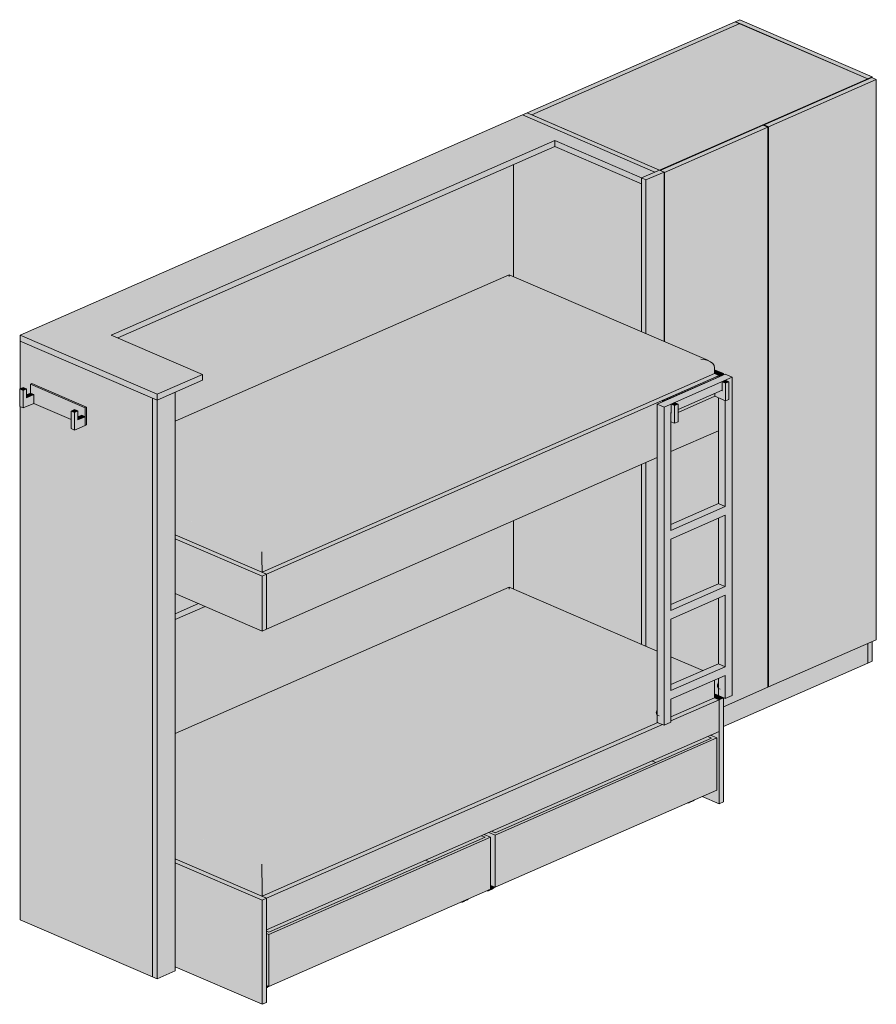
# Model space of a CAD drawing. Header units: centimetres. Extents: x 11682 to 15279, y -243 to 11866.
# Tile 12 of 13: x 13360 to 13627, y 7785 to 8091. Entities that reach past the tile are written whole.
import ezdxf

# ---------------------------------------------------------------- set-up
doc = ezdxf.new("R2010")
doc.units = ezdxf.units.CM
doc.layers.add('A-GENM', color=13, linetype='Continuous', lineweight=18)

# ---------------------------------------------------------------- blocks, each defined once
blk = doc.blocks.new('FURN_Sp_Lozko 2-02Nrozk - E25-LZ-01-V4-E25-LZ-02')
at = {"layer": 'A-GENM'}
for points in [[(-2.43, 8061.68), (62.34, 8090.09), (60.92, 8090.7), (-3.85, 8062.29)], [(37.34, 8044.53), (102.11, 8072.95), (62.34, 8090.09), (-2.42, 8061.67), (35.93, 8045.14)], [(102.11, 8072.95), (103.52, 8073.56), (62.32, 8091.32), (60.92, 8090.7), (71, 8086.36)], [(37.55, 8044.44), (69.58, 8058.5), (69.86, 8058.38), (69.86, 8058.62), (102.11, 8072.77), (102.11, 8072.95), (37.34, 8044.53), (37.48, 8044.47)], [(71.28, 8058.01), (104.8, 8072.71), (103.38, 8073.32), (69.86, 8058.62), (71, 8058.13)], [(71.28, 7883.67), (104.8, 7898.38), (104.8, 8072.71), (71.28, 8058.01), (71.28, 7891.05)], [(35.93, 8043.91), (37.34, 8044.53), (-3.85, 8062.29), (-5.26, 8061.67), (35.92, 8043.92)], [(-118.94, 7974.74), (-104.86, 7980.91), (-133.27, 7993.16), (4.72, 8053.7), (31.71, 8042.06), (35.92, 8043.92), (-5.26, 8061.67), (-161.55, 7993.11), (-120.36, 7975.35)], [(38.9, 8043.8), (71, 8057.88), (69.58, 8058.5), (37.55, 8044.44), (38.76, 8043.92), (38.76, 8043.86)], [(71.28, 7883.67), (71.28, 8058.01), (69.86, 8058.62), (69.86, 8058.38), (71, 8057.88), (71, 7883.8)], [(-131.2, 7992.27), (4.72, 8051.89), (4.72, 8053.7), (-133.27, 7993.16), (-131.84, 7992.55)], [(31.71, 8040.26), (31.71, 8042.06), (4.72, 8053.7), (4.72, 8051.89), (30.27, 8040.88)], [(33.13, 8041.45), (38.76, 8043.92), (37.34, 8044.53), (31.71, 8042.06)], [(38.9, 7991.11), (38.9, 8043.8), (38.76, 8043.86), (38.76, 7991.17)], [(-113.31, 7965.82), (-9.44, 8011.39), (-9.45, 8011.95), (-113.31, 7966.39), (-113.31, 7966.12)], [(-86.36, 7925.76), (50.22, 7985.67), (-9.44, 8011.39), (-113.31, 7965.82), (-113.31, 7937.37), (-106.62, 7934.49)], [(52.34, 7985.31), (-9.45, 8011.95), (-9.44, 8011.39), (50.22, 7985.67), (51.31, 7985.58)], [(-118.94, 7972.94), (-118.94, 7974.74), (-161.55, 7993.11), (-161.55, 7991.31), (-120.36, 7973.55)], [(-120.36, 7793.45), (-120.36, 7973.55), (-161.55, 7991.31), (-161.55, 7976.51), (-160.67, 7976.89), (-159.61, 7976.44), (-159.61, 7974.57), (-158.42, 7975.09), (-158.42, 7977.88), (-158, 7978.07), (-140.95, 7970.72), (-140.95, 7965.23), (-144.69, 7963.59), (-145.75, 7964.05), (-145.75, 7966.93), (-157.36, 7971.93), (-160.67, 7970.48), (-161.55, 7970.86), (-161.55, 7811.21), (-131.08, 7798.08)], [(-86.34, 7921.21), (54.46, 7982.98), (54.31, 7983.68), (53.89, 7984.33), (53.2, 7984.89), (52.34, 7985.31), (51.31, 7985.58), (50.22, 7985.67), (-86.36, 7925.76), (-86.35, 7921.97)], [(-86.34, 7919.41), (54.46, 7981.18), (54.46, 7982.98), (-86.34, 7921.21)], [(55.88, 7980.57), (57.29, 7981.18), (54.46, 7982.4), (54.46, 7981.18)], [(-118.94, 7972.94), (-104.86, 7979.11), (-104.86, 7980.91), (-118.94, 7974.74), (-118.94, 7973.55)], [(-84.92, 7918.8), (55.88, 7980.57), (54.46, 7981.18), (-86.34, 7919.41)], [(38.79, 7970.78), (59.91, 7980.05), (57.78, 7980.97), (36.66, 7971.7)], [(38.7, 7972.66), (55.6, 7980.07), (55.17, 7980.26), (38.28, 7972.84)], [(55.88, 7980.13), (57.29, 7980.75), (57.27, 7981.18), (55.88, 7980.57)], [(57.88, 7978.17), (58.94, 7978.63), (57.87, 7979.09), (56.82, 7978.63), (57.29, 7978.43)], [(-160.67, 7975.97), (-159.61, 7976.44), (-160.67, 7976.9), (-161.73, 7976.43), (-161.55, 7976.35)], [(-160.67, 7970.48), (-160.67, 7975.97), (-161.73, 7976.43), (-161.73, 7970.94), (-160.79, 7970.54)], [(-160.67, 7970.48), (-157.36, 7971.93), (-157.36, 7974.63), (-159.61, 7973.64), (-159.61, 7976.44), (-160.67, 7975.97), (-160.67, 7970.54)], [(-141.38, 7970.54), (-140.95, 7970.72), (-158, 7978.07), (-158.42, 7977.88), (-142.13, 7970.86)], [(-145.75, 7966.93), (-145.74, 7969.55), (-144.69, 7970), (-143.63, 7969.54), (-143.63, 7967.68), (-142.44, 7968.2), (-141.38, 7967.74), (-141.38, 7970.54), (-158.42, 7977.88), (-158.42, 7975.09), (-157.36, 7974.63), (-157.36, 7971.93), (-150.75, 7969.08)], [(57.88, 7972.68), (57.88, 7978.17), (56.82, 7978.63), (56.82, 7975.84), (56.64, 7975.91), (54.54, 7974.99), (54.54, 7974.12), (57.8, 7972.71)], [(57.88, 7972.68), (58.94, 7973.14), (58.94, 7978.63), (57.88, 7978.17), (57.88, 7974.02)], [(-159.61, 7973.64), (-157.36, 7974.63), (-158.42, 7975.09), (-159.61, 7974.57), (-159.61, 7974.02)], [(-118.94, 7792.84), (-118.95, 7972.94), (-120.36, 7973.55), (-120.36, 7793.45), (-118.95, 7792.84)], [(-118.94, 7792.84), (-113.31, 7795.31), (-113.31, 7975.41), (-118.94, 7972.94), (-118.94, 7795.3)], [(57.8, 7939.8), (57.8, 7972.71), (55.67, 7973.63), (55.67, 7940.72)], [(56.82, 7975.84), (56.82, 7975.99), (56.64, 7975.91)], [(-144.69, 7969.08), (-143.63, 7969.55), (-144.7, 7970.01), (-145.75, 7969.54)], [(-141.38, 7965.04), (-140.95, 7965.23), (-140.95, 7970.72), (-141.38, 7970.54), (-141.38, 7965.79)], [(38.79, 7871.73), (38.79, 7970.78), (36.66, 7971.7), (36.66, 7872.65), (38.24, 7871.97)], [(38.28, 7972.41), (38.7, 7972.6), (38.7, 7972.66), (38.28, 7972.84), (38.28, 7972.66)], [(42.04, 7965.73), (42.04, 7971.22), (40.98, 7971.68), (40.98, 7968.89), (40.91, 7968.89), (40.91, 7966.22)], [(42.04, 7971.22), (43.1, 7971.68), (42.03, 7972.14), (40.98, 7971.68), (41.32, 7971.53)], [(42.04, 7965.73), (43.1, 7966.19), (43.1, 7971.68), (42.04, 7971.22), (42.04, 7967.17)], [(-144.69, 7963.59), (-144.69, 7969.08), (-145.75, 7969.54), (-145.75, 7964.05)], [(-144.69, 7963.59), (-141.38, 7965.04), (-141.38, 7967.74), (-143.63, 7966.76), (-143.64, 7969.54), (-144.69, 7969.08), (-144.69, 7965.04)], [(-143.63, 7966.76), (-141.38, 7967.74), (-142.44, 7968.2), (-143.63, 7967.68)], [(40.98, 7968.89), (40.98, 7969.04), (40.91, 7969.01), (40.91, 7968.92)], [(40.91, 7932.39), (57.8, 7939.8), (55.67, 7940.72), (40.91, 7934.24)], [(-86.34, 7921.21), (-86.36, 7925.76), (-113.31, 7937.37), (-113.31, 7932.83), (-86.35, 7921.21)], [(57.8, 7914.89), (57.8, 7937.1), (55.67, 7936.17), (55.67, 7915.81), (57.61, 7914.97)], [(-86.34, 7919.41), (-86.35, 7921.21), (-113.31, 7932.83), (-113.31, 7931.03), (-86.35, 7919.41)], [(-86.33, 7918.18), (-84.92, 7918.8), (-113.31, 7931.03), (-113.31, 7929.81), (-86.34, 7918.18)], [(-86.33, 7901.07), (-86.34, 7918.18), (-113.31, 7929.81), (-113.31, 7912.7), (-86.34, 7901.07)], [(-86.33, 7901.07), (-84.92, 7901.69), (-84.92, 7918.8), (-86.33, 7918.18), (-86.33, 7901.69)], [(40.91, 7907.48), (57.8, 7914.89), (55.67, 7915.81), (40.91, 7909.33)], [(-113.31, 7868.57), (-9.44, 7914.14), (-9.45, 7914.7), (-113.31, 7869.14), (-113.31, 7868.86)], [(-113.31, 7906.47), (-106.14, 7909.61), (-113.31, 7912.7), (-113.31, 7910.23)], [(57.8, 7889.98), (57.8, 7912.19), (55.67, 7911.25), (55.67, 7890.89)], [(-113.31, 7904.66), (-104.07, 7908.72), (-106.14, 7909.61), (-113.31, 7906.47)], [(57.29, 7871.38), (102.11, 7891.05), (102.11, 7897.2), (71.28, 7883.67), (71, 7883.8), (71, 7883.55), (57.29, 7877.53), (57.29, 7876.27)], [(40.91, 7882.56), (57.8, 7889.98), (55.67, 7890.89), (40.91, 7884.42), (40.91, 7883.05)], [(57.8, 7880.07), (57.8, 7887.27), (55.67, 7886.34), (55.67, 7880.99), (57.29, 7880.29)], [(55.67, 7883.84), (55.67, 7884.98), (55.61, 7884.89), (55.47, 7884.6), (55.38, 7884.29), (55.35, 7883.98), (55.47, 7883.93)], [(55.88, 7879.71), (57.22, 7880.32), (55.67, 7880.99), (55.67, 7881.02), (54.46, 7881.55), (54.46, 7880.32), (55.67, 7879.8)], [(55.67, 7883.26), (55.67, 7883.84), (55.35, 7883.98), (55.42, 7883.6), (55.47, 7883.47), (55.61, 7883.3)], [(-84.92, 7808.04), (55.88, 7869.81), (55.88, 7879.71), (40.91, 7873.14), (40.91, 7872.66), (38.79, 7871.73), (38.24, 7871.97), (-84.92, 7817.94), (-84.92, 7813.15)], [(55.88, 7847.29), (57.29, 7847.91), (57.29, 7880.29), (57.24, 7880.31), (55.88, 7879.71), (55.88, 7856.72)], [(36.66, 7875.5), (36.66, 7876.64), (36.6, 7876.55), (36.46, 7876.26), (36.37, 7875.95), (36.34, 7875.64), (36.46, 7875.59)], [(36.66, 7874.93), (36.66, 7875.5), (36.34, 7875.64), (36.37, 7875.36), (36.46, 7875.13), (36.6, 7874.96)], [(55.88, 7847.29), (55.88, 7869.81), (53.21, 7868.63), (55.17, 7867.78), (55.17, 7851.57), (50.6, 7849.57), (55.17, 7847.6)], [(-13.82, 7837.52), (55.17, 7867.79), (53.2, 7868.63), (52.36, 7868.26), (53.48, 7867.78), (-13.83, 7838.26), (-14.96, 7838.73), (-15.79, 7838.37), (-13.83, 7837.52)], [(-13.82, 7821.31), (55.17, 7851.58), (55.17, 7867.79), (-13.82, 7837.52), (-13.82, 7822.51)], [(36.08, 7860.15), (53.47, 7867.79), (52.36, 7868.26), (34.97, 7860.63), (35.93, 7860.22)], [(-13.83, 7838.26), (36.08, 7860.15), (34.97, 7860.63), (-14.94, 7838.74)], [(46.09, 7847.59), (46.44, 7847.62), (46.81, 7847.82), (46.87, 7847.93), (46.6, 7847.81)], [(46.44, 7847.62), (47.78, 7848.21), (48.15, 7848.41), (48.25, 7848.54), (46.92, 7847.95), (46.81, 7847.82)], [(-86.34, 7823.96), (-86.37, 7828.51), (-113.31, 7840.12), (-113.31, 7835.58), (-86.35, 7823.96)], [(-13.82, 7821.31), (-13.82, 7837.52), (-15.79, 7838.37), (-17.19, 7837.75), (-15.23, 7836.9), (-15.23, 7821.92)], [(-86.34, 7818.55), (-86.37, 7823.97), (-113.31, 7835.58), (-113.31, 7830.18), (-86.35, 7818.55)], [(-84.22, 7806.63), (-15.23, 7836.9), (-17.19, 7837.75), (-18.04, 7837.38), (-16.92, 7836.9), (-84.23, 7807.37), (-84.92, 7807.66), (-84.92, 7806.94), (-84.23, 7806.64)], [(-84.22, 7790.42), (-15.23, 7820.69), (-15.23, 7836.9), (-84.22, 7806.63), (-84.22, 7792.24)], [(-34.32, 7829.27), (-16.93, 7836.9), (-18.04, 7837.38), (-35.43, 7829.75)], [(-86.33, 7817.32), (-84.92, 7817.94), (-113.31, 7830.18), (-113.31, 7828.95), (-86.34, 7817.33)], [(-86.33, 7784.91), (-86.34, 7817.33), (-113.31, 7828.95), (-113.31, 7796.53), (-88.86, 7786)], [(-84.23, 7807.37), (-34.32, 7829.27), (-35.43, 7829.75), (-84.92, 7808.04), (-84.92, 7807.67)], [(-16.01, 7820.23), (-14.67, 7820.81), (-14.31, 7821.01), (-14.01, 7821.39), (-15.05, 7821.82), (-15.12, 7821.79), (-15.18, 7821.24), (-15.23, 7821.12), (-15.23, 7820.69), (-15.54, 7820.56), (-15.64, 7820.43)], [(-15.12, 7821.79), (-15.07, 7821.85), (-15.13, 7821.88)], [(-86.33, 7784.91), (-84.92, 7785.52), (-84.92, 7817.94), (-86.33, 7817.32), (-86.33, 7788.3)], [(-24.31, 7816.71), (-23.96, 7816.74), (-23.59, 7816.94), (-23.53, 7817.05), (-23.8, 7816.93)], [(-23.96, 7816.74), (-22.62, 7817.33), (-22.25, 7817.53), (-22.15, 7817.66), (-23.49, 7817.07), (-23.59, 7816.94)], [(-84.22, 7790.42), (-84.22, 7806.63), (-84.92, 7806.94), (-84.92, 7790.73), (-84.42, 7790.51)], [(-84.92, 7790.01), (-84.71, 7790.13), (-84.42, 7790.51), (-84.92, 7790.73), (-84.92, 7790.03)]]:
    blk.add_hatch(color=256, dxfattribs=at).paths.add_polyline_path(points)
h = blk.add_hatch(color=256, dxfattribs=at)
h.paths.add_polyline_path([(102.11, 7891.05), (103.52, 7891.67), (103.52, 7897.81), (102.11, 7897.2)])
h.paths.add_polyline_path([(102.11, 8072.77), (103.38, 8073.32), (103.52, 8073.26), (103.52, 8073.56), (102.11, 8072.95)])
h = blk.add_hatch(color=256, dxfattribs=at)
h.paths.add_polyline_path([(57.29, 7877.53), (71, 7883.55), (71, 8057.88), (38.9, 8043.8), (38.9, 7991.11), (52.34, 7985.31), (53.22, 7984.89), (53.89, 7984.33), (54.31, 7983.68), (54.46, 7982.98), (54.46, 7982.4), (57.29, 7981.18), (57.29, 7980.75), (57.8, 7980.96), (59.91, 7980.05), (59.91, 7881), (57.8, 7880.07), (57.29, 7880.29), (57.29, 7880.07)])
h.paths.add_polyline_path([(55.67, 7881.02), (55.67, 7883.26), (55.61, 7883.3), (55.46, 7883.49), (55.37, 7883.77), (55.36, 7884.07), (55.41, 7884.38), (55.51, 7884.68), (55.67, 7884.98), (55.67, 7886.34), (54.44, 7885.8), (54.46, 7885.73), (54.46, 7881.55), (55.36, 7881.16)])
h.paths.add_polyline_path([(50.76, 7888.74), (55.67, 7890.89), (55.67, 7911.25), (40.91, 7904.78), (40.91, 7892.99), (50.22, 7888.98)])
h.paths.add_polyline_path([(40.91, 7909.33), (55.67, 7915.81), (55.67, 7936.17), (40.91, 7929.69), (40.91, 7914.89)])
h.paths.add_polyline_path([(40.91, 7934.24), (55.67, 7940.72), (55.67, 7963.37), (40.91, 7956.89), (40.91, 7934.92)])
h = blk.add_hatch(color=256, dxfattribs=at)
h.paths.add_polyline_path([(31.71, 7896.96), (31.71, 7952.85), (-8.06, 7935.41), (-8.06, 7914.1), (24.61, 7900.01)])
h.paths.add_polyline_path([(31.71, 7994.21), (31.71, 8040.26), (4.72, 8051.89), (-8.06, 8046.29), (-8.06, 8011.35), (-0.07, 8007.91)])
h = blk.add_hatch(color=256, dxfattribs=at)
h.paths.add_polyline_path([(-113.31, 7869.14), (-9.44, 7914.69), (-8.06, 7914.1), (-8.06, 7935.41), (-86.34, 7901.07), (-104.07, 7908.72), (-113.31, 7904.66), (-113.31, 7876.27)])
h.paths.add_polyline_path([(-113.31, 7966.39), (-9.44, 8011.95), (-8.06, 8011.35), (-8.08, 8046.28), (-131.2, 7992.27), (-104.86, 7980.91), (-104.86, 7979.11), (-113.31, 7975.41), (-113.31, 7970.51)])
h = blk.add_hatch(color=256, dxfattribs=at)
h.paths.add_polyline_path([(36.66, 7894.82), (36.66, 7955.03), (33.13, 7953.48), (33.13, 7896.34), (35.93, 7895.13)])
h.paths.add_polyline_path([(38.76, 7991.17), (38.76, 8043.92), (33.13, 8041.45), (33.13, 7993.6), (35.93, 7992.39)])
h = blk.add_hatch(color=256, dxfattribs=at)
h.paths.add_polyline_path([(33.13, 7896.34), (33.12, 7953.47), (31.71, 7952.85), (31.71, 7896.96), (33.12, 7896.35)])
h.paths.add_polyline_path([(33.13, 7993.6), (33.13, 8041.45), (31.71, 8042.06), (31.71, 7994.21), (33.12, 7993.6)])
h = blk.add_hatch(color=256, dxfattribs=at)
h.paths.add_polyline_path([(-84.92, 7901.69), (36.66, 7955.03), (36.66, 7971.7), (38.28, 7972.41), (38.28, 7972.84), (-84.92, 7918.8), (-84.92, 7904.1)])
h.paths.add_polyline_path([(40.91, 7956.89), (55.67, 7963.37), (55.67, 7973.63), (54.54, 7974.12), (43.1, 7969.1), (43.1, 7966.19), (42.04, 7965.73), (40.91, 7966.22), (40.91, 7959.92)])
h.paths.add_polyline_path([(55.6, 7980.01), (55.88, 7980.13), (55.88, 7980.57), (55.17, 7980.26), (55.6, 7980.05)])
h = blk.add_hatch(color=256, dxfattribs=at)
h.paths.add_polyline_path([(43.1, 7969.1), (54.54, 7974.12), (54.54, 7974.99), (43.1, 7969.97)])
h.paths.add_polyline_path([(38.7, 7972.6), (55.6, 7980.01), (55.6, 7980.07), (38.7, 7972.66)])
h = blk.add_hatch(color=256, dxfattribs=at)
h.paths.add_polyline_path([(38.79, 7871.73), (40.91, 7872.66), (40.91, 7879.86), (57.8, 7887.27), (57.8, 7880.07), (59.91, 7881), (59.91, 7980.05), (38.79, 7970.78), (38.79, 7872.22)])
h.paths.add_polyline_path([(40.91, 7882.56), (40.91, 7904.78), (57.8, 7912.19), (57.8, 7889.98), (44.32, 7884.06)])
h.paths.add_polyline_path([(40.91, 7907.48), (40.91, 7929.69), (57.8, 7937.1), (57.8, 7914.89)])
h.paths.add_polyline_path([(40.91, 7932.39), (40.91, 7969.01), (40.98, 7969.04), (40.98, 7971.68), (42.04, 7972.14), (43.1, 7971.68), (43.1, 7969.97), (56.82, 7975.99), (56.82, 7978.63), (57.88, 7979.09), (58.94, 7978.63), (58.94, 7973.14), (57.88, 7972.68), (57.8, 7972.71), (57.8, 7939.8), (46.68, 7934.92)])
h = blk.add_hatch(color=256, dxfattribs=at)
h.paths.add_polyline_path([(-86.36, 7828.5), (36.66, 7882.47), (36.66, 7894.26), (-9.44, 7914.14), (-113.31, 7868.57), (-113.31, 7840.12), (-102.98, 7835.67)])
h.paths.add_polyline_path([(40.91, 7884.42), (50.12, 7888.46), (40.91, 7892.43), (40.91, 7886.05)])
h = blk.add_hatch(color=256, dxfattribs=at)
h.paths.add_polyline_path([(50.12, 7888.46), (50.76, 7888.74), (40.91, 7892.99), (40.91, 7892.43), (49.05, 7888.92)])
h.paths.add_polyline_path([(36.66, 7894.26), (36.66, 7894.82), (-9.45, 7914.7), (-9.44, 7914.14), (35.93, 7894.58)])
h = blk.add_hatch(color=256, dxfattribs=at)
h.paths.add_polyline_path([(-86.34, 7823.96), (36.66, 7877.92), (36.66, 7882.47), (-86.36, 7828.5), (-86.35, 7824.72)])
h.paths.add_polyline_path([(40.91, 7879.78), (54.46, 7885.73), (54.44, 7885.8), (40.91, 7879.85)])
h = blk.add_hatch(color=256, dxfattribs=at)
h.paths.add_polyline_path([(-86.34, 7818.55), (36.82, 7872.58), (36.66, 7872.65), (36.66, 7874.93), (36.6, 7874.96), (36.45, 7875.15), (36.37, 7875.43), (36.35, 7875.73), (36.4, 7876.04), (36.5, 7876.34), (36.66, 7876.64), (36.66, 7877.92), (-86.34, 7823.96)])
h.paths.add_polyline_path([(40.91, 7874.38), (54.46, 7880.32), (54.46, 7885.73), (40.91, 7879.78), (40.91, 7876.27)])
h = blk.add_hatch(color=256, dxfattribs=at)
h.paths.add_polyline_path([(-84.92, 7817.94), (38.24, 7871.97), (36.82, 7872.58), (-86.34, 7818.55)])
h.paths.add_polyline_path([(40.91, 7873.14), (55.88, 7879.71), (54.46, 7880.32), (40.91, 7874.38)])
h = blk.add_hatch(color=256, dxfattribs=at)
h.paths.add_polyline_path([(-16.36, 7820.19), (-16.01, 7820.23), (-15.61, 7820.47), (-15.58, 7820.54), (-15.86, 7820.42)])
h.paths.add_polyline_path([(-15.23, 7821.12), (-15.18, 7821.31), (-15.13, 7821.88), (-15.23, 7821.92), (-15.23, 7821.16)])
for p, q in [((60.92, 8090.7), (-3.85, 8062.29)), ((62.34, 8090.09), (-2.43, 8061.68)), ((-2.43, 8061.68), (62.34, 8090.09)), ((62.33, 8091.32), (60.92, 8090.7)), ((60.92, 8090.7), (102.11, 8072.95)), ((62.34, 8090.09), (60.92, 8090.7)), ((103.52, 8073.56), (62.33, 8091.32)), ((62.33, 8091.32), (62.33, 8091.32)), ((102.11, 8072.95), (62.34, 8090.09)), ((37.34, 8044.53), (102.11, 8072.95)), ((103.38, 8073.32), (69.86, 8058.62)), ((71.28, 8058.01), (104.8, 8072.71)), ((102.11, 8072.95), (103.52, 8073.56)), ((102.11, 8072.77), (102.11, 8072.95)), ((102.11, 8072.77), (102.11, 8072.95)), ((104.8, 8072.71), (103.38, 8073.32)), ((103.52, 8073.26), (103.52, 8073.56)), ((104.8, 7898.38), (104.8, 8072.71)), ((-3.85, 8062.29), (-5.26, 8061.67)), ((37.34, 8044.53), (-3.85, 8062.29)), ((-3.85, 8062.29), (-2.43, 8061.68)), ((-5.26, 8061.67), (-161.55, 7993.11)), ((-5.26, 8061.67), (35.93, 8043.91)), ((35.93, 8043.91), (-5.26, 8061.67)), ((-2.43, 8061.68), (37.34, 8044.53)), ((69.58, 8058.5), (37.55, 8044.44)), ((38.9, 8043.8), (71, 8057.88)), ((71, 8057.88), (69.58, 8058.5)), ((69.86, 8058.62), (71.28, 8058.01)), ((69.86, 8058.38), (69.86, 8058.62)), ((71, 8057.88), (71, 7883.55)), ((71.28, 7883.67), (71.28, 8058.01)), ((-133.27, 7993.16), (4.72, 8053.7)), ((4.72, 8053.7), (31.71, 8042.06)), ((4.72, 8051.89), (4.72, 8053.7)), ((4.72, 8051.89), (-131.2, 7992.27)), ((4.72, 8051.89), (31.71, 8040.26)), ((31.71, 8040.26), (4.72, 8051.89)), ((-8.06, 8046.29), (-8.06, 8011.35)), ((37.34, 8044.53), (31.71, 8042.06)), ((31.71, 8042.06), (35.93, 8043.91)), ((33.13, 8041.45), (38.76, 8043.92)), ((35.93, 8043.91), (37.34, 8044.53)), ((38.76, 8043.92), (37.34, 8044.53)), ((38.76, 7991.17), (38.76, 8043.92)), ((38.76, 8043.86), (38.9, 8043.8)), ((38.9, 8043.8), (38.9, 7991.11)), ((31.71, 8042.06), (33.13, 8041.45)), ((31.71, 7994.21), (31.71, 8042.06)), ((31.71, 8040.26), (31.71, 8042.06)), ((33.13, 7993.6), (33.13, 8041.45)), ((31.71, 8040.26), (31.71, 7994.21)), ((-9.45, 8011.96), (-113.31, 7966.4)), ((52.6, 7985.21), (-9.45, 8011.96)), ((-161.55, 7993.11), (-118.94, 7974.74)), ((-161.55, 7993.11), (-161.55, 7991.31)), ((-104.86, 7980.91), (-133.27, 7993.16)), ((-161.55, 7991.31), (-120.36, 7973.55)), ((-161.55, 7991.31), (-161.55, 7976.51)), ((-118.94, 7972.94), (-161.55, 7991.31)), ((54.46, 7981.18), (54.46, 7982.98)), ((57.29, 7981.18), (54.46, 7982.4)), ((-118.94, 7974.74), (-104.86, 7980.91)), ((-104.86, 7979.11), (-118.94, 7972.94)), ((-104.86, 7979.11), (-104.86, 7980.91)), ((54.46, 7981.18), (-86.34, 7919.41)), ((-84.92, 7918.8), (55.88, 7980.57)), ((36.66, 7971.7), (57.78, 7980.97)), ((38.28, 7972.84), (55.17, 7980.26)), ((55.6, 7980.07), (38.7, 7972.66)), ((59.91, 7980.05), (38.79, 7970.78)), ((54.46, 7981.18), (55.88, 7980.57)), ((55.88, 7980.57), (54.46, 7981.18)), ((55.6, 7980.07), (55.17, 7980.26)), ((55.6, 7980.01), (55.6, 7980.07)), ((55.88, 7980.57), (57.29, 7981.18)), ((55.88, 7980.13), (55.88, 7980.57)), ((55.88, 7980.13), (55.88, 7980.57)), ((56.82, 7978.63), (57.87, 7979.09)), ((57.29, 7981.18), (57.29, 7980.75)), ((57.78, 7980.97), (59.91, 7980.05)), ((57.87, 7979.09), (58.94, 7978.63)), ((59.91, 7881), (59.91, 7980.05)), ((-161.73, 7976.43), (-160.67, 7976.9)), ((-161.73, 7970.94), (-161.73, 7976.43)), ((-161.73, 7976.43), (-160.67, 7975.97)), ((-160.67, 7976.9), (-159.61, 7976.44)), ((-159.61, 7976.44), (-160.67, 7975.97)), ((-159.61, 7973.64), (-159.61, 7976.44)), ((-158, 7978.07), (-158.42, 7977.88)), ((-141.38, 7970.54), (-158.42, 7977.88)), ((-158.42, 7977.88), (-158.42, 7975.09)), ((-158, 7978.07), (-140.95, 7970.72)), ((57.88, 7978.17), (56.82, 7978.63)), ((56.82, 7978.63), (56.82, 7975.84)), ((57.88, 7978.17), (58.94, 7978.63)), ((57.88, 7972.68), (57.88, 7978.17)), ((58.94, 7978.63), (58.94, 7973.14)), ((-160.67, 7975.97), (-160.67, 7970.48)), ((-159.61, 7974.57), (-158.42, 7975.09)), ((-157.36, 7974.63), (-159.61, 7973.64)), ((-158.42, 7975.09), (-157.36, 7974.63)), ((-157.36, 7971.93), (-157.36, 7974.63)), ((-120.36, 7973.55), (-118.94, 7972.94)), ((-120.36, 7793.45), (-120.36, 7973.55)), ((-120.36, 7973.55), (-120.36, 7793.45)), ((-118.94, 7972.94), (-113.31, 7975.41)), ((-118.94, 7972.94), (-118.94, 7974.74)), ((-118.94, 7972.94), (-118.94, 7792.84)), ((-113.31, 7975.41), (-113.31, 7795.31)), ((43.1, 7969.97), (56.82, 7975.99)), ((43.1, 7969.1), (54.54, 7974.12)), ((54.54, 7974.99), (54.54, 7974.12)), ((54.54, 7974.12), (57.88, 7972.68)), ((55.67, 7940.72), (55.67, 7973.63)), ((56.82, 7975.84), (56.64, 7975.91)), ((57.88, 7972.68), (58.94, 7973.14)), ((-161.73, 7970.94), (-160.67, 7970.48)), ((-161.55, 7970.86), (-161.55, 7811.21)), ((-160.67, 7970.48), (-157.36, 7971.93)), ((-157.36, 7971.93), (-145.75, 7966.93)), ((-145.75, 7969.54), (-144.7, 7970.01)), ((-144.7, 7970.01), (-143.63, 7969.55)), ((-141.38, 7970.54), (-140.95, 7970.72)), ((-141.38, 7965.04), (-141.38, 7970.54)), ((-140.95, 7970.72), (-140.95, 7965.23)), ((36.66, 7872.65), (36.66, 7971.7)), ((36.66, 7971.7), (38.79, 7970.78)), ((38.28, 7972.41), (38.28, 7972.84)), ((38.28, 7972.84), (38.7, 7972.66)), ((38.7, 7972.66), (38.7, 7972.6)), ((38.79, 7970.78), (38.79, 7871.73)), ((40.98, 7971.68), (42.03, 7972.14)), ((42.04, 7971.22), (40.98, 7971.68)), ((40.98, 7971.68), (40.98, 7968.89)), ((42.03, 7972.14), (43.1, 7971.68)), ((42.04, 7971.22), (43.1, 7971.68)), ((42.04, 7965.73), (42.04, 7971.22)), ((43.1, 7971.68), (43.1, 7966.19)), ((57.8, 7972.71), (57.8, 7939.8)), ((-145.75, 7964.05), (-145.75, 7969.54)), ((-145.75, 7969.54), (-144.69, 7969.08)), ((-143.63, 7969.55), (-144.69, 7969.08)), ((-144.69, 7969.08), (-144.69, 7963.59)), ((-143.63, 7966.76), (-143.63, 7969.55)), ((-143.63, 7967.68), (-142.44, 7968.2)), ((-141.38, 7967.74), (-143.63, 7966.76)), ((-142.44, 7968.2), (-141.38, 7967.74)), ((-141.38, 7965.04), (-141.38, 7967.74)), ((40.91, 7969.01), (40.98, 7969.04)), ((40.91, 7932.39), (40.91, 7969.01)), ((40.98, 7968.89), (40.91, 7968.92)), ((-145.75, 7964.05), (-144.69, 7963.59)), ((-144.69, 7963.59), (-141.38, 7965.04)), ((-140.95, 7965.23), (-141.38, 7965.04)), ((40.91, 7966.22), (42.04, 7965.73)), ((42.04, 7965.73), (43.1, 7966.19)), ((55.67, 7963.37), (40.91, 7956.89)), ((36.66, 7955.03), (-84.92, 7901.69)), ((31.71, 7896.96), (31.71, 7952.85)), ((31.71, 7952.85), (31.71, 7896.96)), ((33.13, 7896.34), (33.13, 7953.48)), ((40.91, 7934.24), (55.67, 7940.72)), ((57.8, 7939.8), (40.91, 7932.39)), ((55.67, 7940.72), (57.8, 7939.8)), ((40.91, 7929.69), (57.8, 7937.1)), ((55.67, 7915.81), (55.67, 7936.17)), ((57.8, 7937.1), (57.8, 7914.89)), ((-8.06, 7935.41), (-8.06, 7914.1)), ((-113.31, 7931.03), (-84.92, 7918.8)), ((-113.31, 7929.81), (-86.33, 7918.18)), ((40.91, 7907.48), (40.91, 7929.69)), ((-86.34, 7921.21), (-86.34, 7919.41)), ((-86.34, 7919.41), (-84.92, 7918.8)), ((-86.33, 7918.18), (-84.92, 7918.8)), ((-86.33, 7901.07), (-86.33, 7918.18)), ((-84.92, 7918.8), (-84.92, 7901.69)), ((-84.92, 7918.8), (-84.92, 7901.69)), ((40.91, 7909.33), (55.67, 7915.81)), ((57.8, 7914.89), (40.91, 7907.48)), ((57.8, 7914.89), (55.67, 7915.81)), ((-9.45, 7914.71), (-113.31, 7869.15)), ((-86.33, 7901.07), (-113.31, 7912.7)), ((36.66, 7894.83), (-9.45, 7914.71)), ((40.91, 7904.78), (57.8, 7912.19)), ((57.8, 7912.19), (57.8, 7889.98)), ((-113.31, 7906.47), (-106.14, 7909.61)), ((-104.07, 7908.72), (-113.31, 7904.66)), ((55.67, 7890.89), (55.67, 7911.25)), ((40.91, 7882.56), (40.91, 7904.78)), ((-84.92, 7901.69), (-86.33, 7901.07)), ((104.8, 7898.38), (71.28, 7883.67)), ((102.11, 7891.05), (102.11, 7897.2)), ((102.11, 7891.05), (102.11, 7897.2)), ((103.52, 7891.67), (103.52, 7897.81)), ((50.77, 7888.74), (40.91, 7893)), ((40.91, 7884.42), (55.67, 7890.89)), ((55.67, 7890.89), (57.8, 7889.98)), ((102.11, 7891.05), (57.29, 7871.38)), ((103.52, 7891.67), (102.11, 7891.05)), ((57.8, 7889.98), (40.91, 7882.56)), ((40.91, 7879.86), (57.8, 7887.27)), ((57.8, 7887.27), (57.8, 7880.07)), ((54.46, 7885.73), (54.46, 7885.8)), ((54.46, 7880.32), (54.46, 7885.73)), ((55.67, 7880.99), (55.67, 7886.34)), ((55.67, 7881.02), (54.46, 7881.55)), ((55.74, 7883.22), (56.23, 7883.01)), ((71, 7883.55), (57.29, 7877.53)), ((71.28, 7883.67), (71, 7883.8)), ((40.91, 7874.38), (54.46, 7880.32)), ((40.91, 7872.66), (40.91, 7879.86)), ((40.91, 7873.14), (55.88, 7879.71)), ((55.88, 7879.71), (54.46, 7880.32)), ((54.46, 7880.32), (55.88, 7879.71)), ((55.67, 7880.99), (57.8, 7880.07)), ((55.88, 7879.71), (57.24, 7880.31)), ((55.88, 7847.29), (55.88, 7879.71)), ((55.88, 7879.71), (55.88, 7869.81)), ((57.29, 7880.29), (57.29, 7847.91)), ((57.8, 7880.07), (59.91, 7881)), ((36.73, 7874.88), (37.22, 7874.67)), ((-86.34, 7818.55), (36.82, 7872.58)), ((-84.92, 7817.94), (38.24, 7871.97)), ((38.79, 7871.73), (36.66, 7872.65)), ((38.79, 7871.73), (40.91, 7872.66)), ((55.88, 7869.81), (-84.92, 7808.04)), ((53.48, 7867.78), (-13.83, 7838.26)), ((-13.82, 7837.52), (55.17, 7867.79)), ((52.36, 7868.26), (53.48, 7867.78)), ((55.17, 7867.79), (53.21, 7868.63)), ((55.17, 7851.58), (55.17, 7867.79)), ((36.08, 7860.15), (34.97, 7860.63)), ((55.17, 7851.58), (-13.82, 7821.31)), ((46.56, 7847.67), (47.9, 7848.25)), ((50.6, 7849.57), (55.88, 7847.29)), ((57.29, 7847.91), (55.88, 7847.29)), ((-15.79, 7838.37), (-13.82, 7837.52)), ((-13.83, 7838.26), (-14.94, 7838.74)), ((-16.92, 7836.9), (-84.23, 7807.37)), ((-84.22, 7806.63), (-15.23, 7836.9)), ((-18.04, 7837.38), (-16.92, 7836.9)), ((-15.23, 7836.9), (-17.19, 7837.75)), ((-15.23, 7820.69), (-15.23, 7836.9)), ((-13.82, 7821.31), (-13.82, 7837.52)), ((-84.92, 7817.94), (-113.31, 7830.18)), ((-86.33, 7817.32), (-113.31, 7828.95)), ((-34.32, 7829.27), (-35.43, 7829.75)), ((-86.34, 7818.55), (-86.34, 7823.96)), ((-15.23, 7820.69), (-84.22, 7790.42)), ((-15.89, 7820.27), (-14.56, 7820.86)), ((-13.82, 7821.31), (-15.23, 7821.92)), ((-15.12, 7821.79), (-15.12, 7821.88)), ((-84.92, 7817.94), (-86.34, 7818.55)), ((-86.33, 7817.32), (-84.92, 7817.94)), ((-86.33, 7784.91), (-86.33, 7817.32)), ((-84.92, 7817.94), (-84.92, 7785.52)), ((-84.92, 7808.04), (-84.92, 7817.94)), ((-23.84, 7816.78), (-22.51, 7817.37)), ((-120.36, 7793.45), (-161.55, 7811.21)), ((-84.23, 7807.37), (-84.92, 7807.67)), ((-84.92, 7806.94), (-84.22, 7806.63)), ((-84.22, 7790.42), (-84.22, 7806.63)), ((-113.31, 7795.31), (-118.94, 7792.84)), ((-113.31, 7796.53), (-86.33, 7784.91)), ((-118.94, 7792.84), (-120.36, 7793.45)), ((-84.22, 7790.42), (-84.92, 7790.73)), ((-84.92, 7785.52), (-86.33, 7784.91))]:
    blk.add_line(p, q, dxfattribs=at)
for points in [[(-9.45, 8011.96, 0), (-9.45, 8011.95, 0), (-9.45, 8011.78, 0), (-9.44, 8011.39, 0)], [(54.46, 7982.98, 0), (54.31, 7983.68, 0), (53.89, 7984.33, 0), (53.22, 7984.89, 0), (52.34, 7985.31, 0), (51.31, 7985.58, 0), (50.22, 7985.67, 0)], [(-86.36, 7925.76, 0), (-86.36, 7925.19, 0), (-86.35, 7924.47, 0), (-86.35, 7923.66, 0), (-86.35, 7922.81, 0), (-86.35, 7921.97, 0), (-86.34, 7921.21, 0)], [(-9.45, 7914.71, 0), (-9.45, 7914.7, 0), (-9.45, 7914.52, 0), (-9.44, 7914.14, 0)], [(55.35, 7883.98, 0), (55.38, 7884.29, 0), (55.47, 7884.6, 0), (55.61, 7884.89, 0), (55.67, 7884.99, 0)], [(55.67, 7883.25, 0), (55.61, 7883.3, 0), (55.47, 7883.47, 0), (55.38, 7883.7, 0), (55.35, 7883.98, 0)], [(36.34, 7875.64, 0), (36.37, 7875.95, 0), (36.46, 7876.26, 0), (36.6, 7876.55, 0), (36.66, 7876.65, 0)], [(36.66, 7874.92, 0), (36.6, 7874.96, 0), (36.46, 7875.13, 0), (36.37, 7875.36, 0), (36.34, 7875.64, 0)], [(46.09, 7847.58, 0), (46.44, 7847.62, 0), (46.81, 7847.82, 0), (46.93, 7847.94, 0)], [(48.26, 7848.52, 0), (48.15, 7848.41, 0), (47.78, 7848.21, 0)], [(-86.36, 7828.5, 0), (-86.36, 7827.93, 0), (-86.35, 7827.22, 0), (-86.35, 7826.41, 0), (-86.35, 7825.55, 0), (-86.35, 7824.72, 0), (-86.34, 7823.96, 0)], [(-16.36, 7820.18, 0), (-16.01, 7820.23, 0), (-15.64, 7820.43, 0), (-15.53, 7820.54, 0)], [(-15.22, 7821.12, 0), (-15.18, 7821.24, 0), (-15.12, 7821.79, 0)], [(-14.01, 7821.39, 0), (-14.02, 7821.36, 0), (-14.31, 7821.01, 0), (-14.67, 7820.81, 0)], [(-24.31, 7816.69, 0), (-23.96, 7816.74, 0), (-23.59, 7816.94, 0), (-23.47, 7817.05, 0)], [(-22.14, 7817.64, 0), (-22.25, 7817.53, 0), (-22.62, 7817.33, 0)], [(-84.42, 7790.48, 0), (-84.42, 7790.47, 0), (-84.71, 7790.13, 0), (-84.92, 7789.99, 0)]]:
    blk.add_polyline3d(points, dxfattribs=at)

msp = doc.modelspace()

# ---------------------------------------------------------------- block references
at = {"layer": 'A-GENM'}
msp.add_blockref('FURN_Sp_Lozko 2-02Nrozk - E25-LZ-01-V4-E25-LZ-02', (13521.97, 0), dxfattribs=at)

doc.saveas('drawing.dxf')
